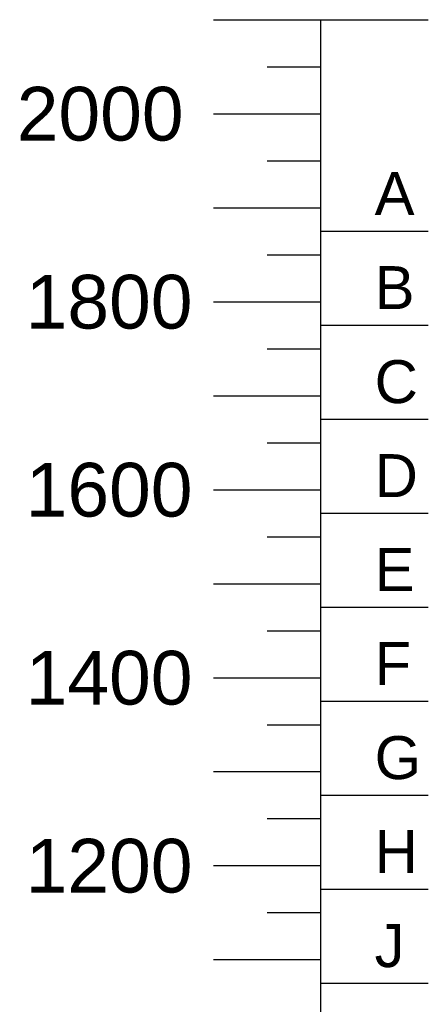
# Model space of a CAD drawing. Header units: millimetres. Extents: x 449515 to 838834, y -400723 to -307130.
# Tile 26 of 38: x 824348 to 828698, y -317605 to -307130. Entities that reach past the tile are written whole.
import ezdxf

# ---------------------------------------------------------------- set-up
doc = ezdxf.new("R2010")
doc.units = ezdxf.units.MM
doc.header["$LTSCALE"] = 25.4
doc.styles.get("Standard").update_dxf_attribs({"font": 'arial.ttf'})

# ---------------------------------------------------------------- blocks, each defined once
blk = doc.blocks.new('skala')
at = {"color": 0}
for p, q in [((-11.43, 340), (0, 340)), ((-11.43, 340), (0, 340)), ((-11.43, 340), (0, 340)), ((-11.43, 340), (0, 340)), ((0, 130), (0, 340)), ((0, 340), (11.43, 340)), ((0, 130), (0, 340)), ((0, 340), (11.43, 340)), ((0, 130), (0, 340)), ((0, 340), (11.43, 340)), ((0, 130), (0, 340)), ((0, 340), (11.43, 340)), ((-5.71, 335), (0, 335)), ((-5.71, 335), (0, 335)), ((-5.71, 335), (0, 335)), ((-5.71, 335), (0, 335)), ((-11.43, 330), (0, 330)), ((-11.43, 330), (0, 330)), ((-11.43, 330), (0, 330)), ((-11.43, 330), (0, 330)), ((-5.71, 325), (0, 325)), ((-5.71, 325), (0, 325)), ((-5.71, 325), (0, 325)), ((-5.71, 325), (0, 325)), ((-11.43, 320), (0, 320)), ((-11.43, 320), (0, 320)), ((-11.43, 320), (0, 320)), ((-11.43, 320), (0, 320)), ((0, 317.5), (11.43, 317.5)), ((0, 317.5), (11.43, 317.5)), ((0, 317.5), (11.43, 317.5)), ((0, 317.5), (11.43, 317.5)), ((-5.71, 315), (0, 315)), ((-5.71, 315), (0, 315)), ((-5.71, 315), (0, 315)), ((-5.71, 315), (0, 315)), ((-11.43, 310), (0, 310)), ((-11.43, 310), (0, 310)), ((-11.43, 310), (0, 310)), ((-11.43, 310), (0, 310)), ((0, 307.5), (11.43, 307.5)), ((0, 307.5), (11.43, 307.5)), ((0, 307.5), (11.43, 307.5)), ((0, 307.5), (11.43, 307.5)), ((-5.71, 305), (0, 305)), ((-5.71, 305), (0, 305)), ((-5.71, 305), (0, 305)), ((-5.71, 305), (0, 305)), ((-11.43, 300), (0, 300)), ((-11.43, 300), (0, 300)), ((-11.43, 300), (0, 300)), ((-11.43, 300), (0, 300)), ((0, 297.5), (11.43, 297.5)), ((0, 297.5), (11.43, 297.5)), ((0, 297.5), (11.43, 297.5)), ((0, 297.5), (11.43, 297.5)), ((-5.71, 295), (0, 295)), ((-5.71, 295), (0, 295)), ((-5.71, 295), (0, 295)), ((-5.71, 295), (0, 295)), ((-11.43, 290), (0, 290)), ((-11.43, 290), (0, 290)), ((-11.43, 290), (0, 290)), ((-11.43, 290), (0, 290)), ((0, 287.5), (11.43, 287.5)), ((0, 287.5), (11.43, 287.5)), ((0, 287.5), (11.43, 287.5)), ((0, 287.5), (11.43, 287.5)), ((-5.71, 285), (0, 285)), ((-5.71, 285), (0, 285)), ((-5.71, 285), (0, 285)), ((-5.71, 285), (0, 285)), ((-11.43, 280), (0, 280)), ((-11.43, 280), (0, 280)), ((-11.43, 280), (0, 280)), ((-11.43, 280), (0, 280)), ((0, 277.5), (11.43, 277.5)), ((0, 277.5), (11.43, 277.5)), ((0, 277.5), (11.43, 277.5)), ((0, 277.5), (11.43, 277.5)), ((-5.71, 275), (0, 275)), ((-5.71, 275), (0, 275)), ((-5.71, 275), (0, 275)), ((-5.71, 275), (0, 275)), ((-11.43, 270), (0, 270)), ((-11.43, 270), (0, 270)), ((-11.43, 270), (0, 270)), ((-11.43, 270), (0, 270)), ((0, 267.5), (11.43, 267.5)), ((0, 267.5), (11.43, 267.5)), ((0, 267.5), (11.43, 267.5)), ((0, 267.5), (11.43, 267.5)), ((-5.71, 265), (0, 265)), ((-5.71, 265), (0, 265)), ((-5.71, 265), (0, 265)), ((-5.71, 265), (0, 265)), ((-11.43, 260), (0, 260)), ((-11.43, 260), (0, 260)), ((-11.43, 260), (0, 260)), ((-11.43, 260), (0, 260)), ((0, 257.5), (11.43, 257.5)), ((0, 257.5), (11.43, 257.5)), ((0, 257.5), (11.43, 257.5)), ((0, 257.5), (11.43, 257.5)), ((-5.71, 255), (0, 255)), ((-5.71, 255), (0, 255)), ((-5.71, 255), (0, 255)), ((-5.71, 255), (0, 255)), ((-11.43, 250), (0, 250)), ((-11.43, 250), (0, 250)), ((-11.43, 250), (0, 250)), ((-11.43, 250), (0, 250)), ((0, 247.5), (11.43, 247.5)), ((0, 247.5), (11.43, 247.5)), ((0, 247.5), (11.43, 247.5)), ((0, 247.5), (11.43, 247.5)), ((-5.71, 245), (0, 245)), ((-5.71, 245), (0, 245)), ((-5.71, 245), (0, 245)), ((-5.71, 245), (0, 245)), ((-11.43, 240), (0, 240)), ((-11.43, 240), (0, 240)), ((-11.43, 240), (0, 240)), ((-11.43, 240), (0, 240)), ((0, 237.5), (11.43, 237.5)), ((0, 237.5), (11.43, 237.5)), ((0, 237.5), (11.43, 237.5)), ((0, 237.5), (11.43, 237.5))]:
    blk.add_line(p, q, dxfattribs=at)
for s, height, p in [('2000', 5.714, (-32.38, 327.14)), ('2000', 5.714, (-32.38, 327.14)), ('2000', 5.714, (-32.38, 327.14)), ('2000', 5.714, (-32.38, 327.14)), ('A', 4.57, (5.71, 319.21)), ('A', 4.57, (5.71, 319.21)), ('A', 4.57, (5.71, 319.21)), ('A', 4.57, (5.71, 319.21)), ('B', 4.57, (5.71, 309.21)), ('B', 4.57, (5.71, 309.21)), ('B', 4.57, (5.71, 309.21)), ('B', 4.57, (5.71, 309.21)), ('1800', 5.714, (-31.43, 307.14)), ('1800', 5.714, (-31.43, 307.14)), ('1800', 5.714, (-31.43, 307.14)), ('1800', 5.714, (-31.43, 307.14)), ('C', 4.57, (5.71, 299.21)), ('C', 4.57, (5.71, 299.21)), ('C', 4.57, (5.71, 299.21)), ('C', 4.57, (5.71, 299.21)), ('D', 4.57, (5.71, 289.21)), ('D', 4.57, (5.71, 289.21)), ('D', 4.57, (5.71, 289.21)), ('D', 4.57, (5.71, 289.21)), ('1600', 5.714, (-31.43, 287.14)), ('1600', 5.714, (-31.43, 287.14)), ('1600', 5.714, (-31.43, 287.14)), ('1600', 5.714, (-31.43, 287.14)), ('E', 4.57, (5.71, 279.21)), ('E', 4.57, (5.71, 279.21)), ('E', 4.57, (5.71, 279.21)), ('E', 4.57, (5.71, 279.21)), ('F', 4.57, (5.71, 269.21)), ('F', 4.57, (5.71, 269.21)), ('F', 4.57, (5.71, 269.21)), ('F', 4.57, (5.71, 269.21)), ('1400', 5.714, (-31.43, 267.14)), ('1400', 5.714, (-31.43, 267.14)), ('1400', 5.714, (-31.43, 267.14)), ('1400', 5.714, (-31.43, 267.14)), ('G', 4.57, (5.71, 259.21)), ('G', 4.57, (5.71, 259.21)), ('G', 4.57, (5.71, 259.21)), ('G', 4.57, (5.71, 259.21)), ('H', 4.57, (5.71, 249.21)), ('H', 4.57, (5.71, 249.21)), ('H', 4.57, (5.71, 249.21)), ('H', 4.57, (5.71, 249.21)), ('1200', 5.714, (-31.43, 247.14)), ('1200', 5.714, (-31.43, 247.14)), ('1200', 5.714, (-31.43, 247.14)), ('1200', 5.714, (-31.43, 247.14)), ('J', 4.57, (5.71, 239.21)), ('J', 4.57, (5.71, 239.21)), ('J', 4.57, (5.71, 239.21)), ('J', 4.57, (5.71, 239.21))]:
    blk.add_text(s, height=height, dxfattribs=at).set_placement(p)

msp = doc.modelspace()

# ---------------------------------------------------------------- block references
at = {"xscale": 100, "yscale": 100, "zscale": 100}
msp.add_blockref('skala', (827554.6889, -341130.1288, -200), dxfattribs=at)

doc.saveas('drawing.dxf')
